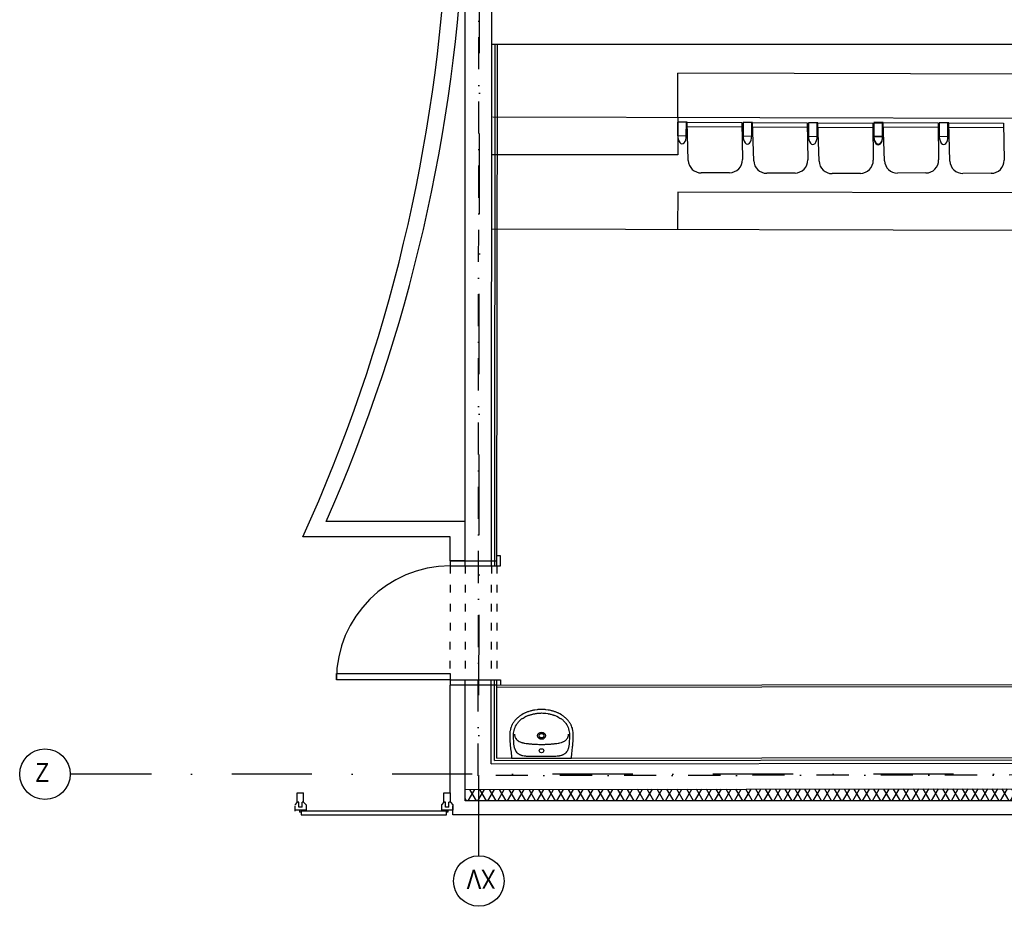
# Model space of a CAD drawing. Header units: millimetres. Extents: x -32221 to 212500, y 31663 to 93766.
# Tile 138 of 256: x 40449 to 48245, y 32617 to 39632. Entities that reach past the tile are written whole.
import ezdxf

# ---------------------------------------------------------------- set-up
doc = ezdxf.new("R2010")
doc.units = ezdxf.units.MM
doc.linetypes.add('DASHDOTX2', pattern=[50.8, 25.4, -12.7, 0, -12.7])
doc.linetypes.add('GCAD_ISO03W100', pattern=[30, 12, -18])
for name, color, linetype in [('osie', 251, 'Continuous'), ('Sciany', 251, 'Continuous'), ('Wyposazenie', 251, 'Continuous')]:
    doc.layers.add(name, color=color, linetype=linetype)
doc.styles.get("Standard").update_dxf_attribs({"font": 'ARIALN.TTF'})

msp = doc.modelspace()

# ---------------------------------------------------------------- hatches: boundary and pattern name
at = {"layer": 'Sciany', "transparency": 33554687}
h = msp.add_hatch(dxfattribs=at)
h.set_pattern_fill('DIAMONDS', color=256, scale=21.298246, angle=360, style=0)
h.set_pattern_definition([(60, (39230.966, 27083.856), (-58.56231, 33.81097), []), (120, (39230.966, 27083.856), (-58.56231, -33.81097), [])])
h.paths.add_polyline_path([(53208.137, 62063.886), (50637.866, 62066.529), (50637.76, 61964.329), (53208.031, 61961.698)])
h.paths.add_polyline_path([(45887.869, 62071.414), (44005.486, 62073.349), (44005.486, 61971.118), (45887.763, 61969.191)])
h.paths.add_polyline_path([(53823.349, 47660.849), (53823.349, 50686.357), (53718.343, 50695.537), (53721.117, 47660.719)])
h.paths.add_polyline_path([(43977.628, 33450.598), (53823.349, 33450.598), (53823.349, 36578.467), (53718.343, 36587.648), (53721.117, 33552.829), (43977.718, 33540.906)])

# ---------------------------------------------------------------- linework, layer by layer
at = {"layer": 'osie', "linetype": 'DASHDOTX2', "ltscale": 25}
for p, q in [((44084.99, 33017.037), (44108.623, 62729.481)), ((56734.202, 33662.497), (40849.397, 33662.497))]:
    msp.add_line(p, q, dxfattribs=at)
at = {"layer": 'osie'}
for centre in [(40649.397, 33662.497), (44084.99, 32817.037)]:
    msp.add_circle(centre, 200, dxfattribs=at)
at = {"layer": 'Sciany', "linetype": 'DASHDOTX2', "ltscale": 10}
for p, q in [((44080.142, 33650.499), (44100.743, 59085.193)), ((53618.756, 33662.497), (44080.142, 33650.499))]:
    msp.add_line(p, q, dxfattribs=at)
at = {"layer": 'Sciany'}
for p, q in [((43977.039, 35309.884), (43973.606, 46148.591)), ((44183.859, 35309.884), (44194.62, 46148.591)), ((44187.979, 39437.858), (53896.07, 39437.858)), ((44210.647, 35309.884), (44214.221, 39437.858)), ((44227.729, 35309.884), (44231.444, 39437.858)), ((50869.126, 38845.027), (44195.177, 38860.747)), ((45660.847, 38857.294), (45660.553, 38562.62)), ((45660.153, 38562.621), (44187.115, 38564.089)), ((50812.452, 37958.876), (44186.527, 37974.482)), ((43976.928, 35661.623), (42876.188, 35661.589)), ((43857.027, 35541.585), (42692.16, 35541.595)), ((43857.027, 35349.776), (43857.027, 35541.585)), ((43857.027, 35349.884), (43856.991, 35309.884)), ((43857.027, 35349.884), (44227.765, 35349.55)), ((43977.027, 35349.776), (43857.027, 35349.776)), ((44256.991, 35390.353), (44227.801, 35390.379)), ((44256.991, 35309.884), (44256.991, 35390.353)), ((43856.991, 35309.884), (44256.991, 35309.884)), ((42956.991, 34409.884), (42956.991, 34459.884)), ((42956.991, 34459.884), (43856.991, 34459.884)), ((43856.991, 34459.884), (43856.991, 34409.884)), ((43856.991, 34459.884), (43856.991, 34409.884)), ((43856.991, 34409.884), (42956.991, 34409.884)), ((43856.991, 34409.884), (44256.991, 34409.884)), ((43856.991, 34409.884), (43856.991, 34367.105)), ((43977.628, 33450.598), (43977.324, 34409.884)), ((44182.305, 33745.165), (44182.965, 34409.884)), ((44209.315, 33770.757), (44209.868, 34409.884)), ((44226.359, 33787.817), (44226.919, 34409.884)), ((44256.991, 34409.884), (44257.045, 34367.143)), ((43856.955, 33514.685), (43856.991, 34367.105)), ((44226.88, 34367.105), (43856.991, 34367.105)), ((44226.865, 34350.066), (53490.059, 34361.843)), ((44226.88, 34367.105), (53473, 34378.86)), ((44182.305, 33770.723), (44182.331, 33770.723)), ((44182.305, 33745.165), (53516.395, 33757.032)), ((44209.315, 33770.757), (53490.795, 33782.558)), ((44226.359, 33787.817), (53473.738, 33799.575)), ((43977.718, 33540.906), (53721.117, 33552.829)), ((42646.414, 33514.656), (42697.53, 33514.686)), ((42646.458, 33439.993), (42646.414, 33514.656)), ((42697.574, 33440.023), (42697.53, 33514.686)), ((43808.331, 33514.656), (43859.447, 33514.686)), ((43808.375, 33439.993), (43808.331, 33514.656)), ((43859.49, 33440.023), (43859.447, 33514.686)), ((53823.349, 33450.598), (43977.628, 33450.598)), ((42646.458, 33439.993), (42627.568, 33419.922)), ((42627.568, 33410.693), (42627.593, 33369.108)), ((42716.512, 33378.389), (42627.593, 33378.337)), ((42659.237, 33440), (42646.458, 33439.993)), ((42659.259, 33402.668), (42659.237, 33440)), ((42684.817, 33402.683), (42659.259, 33402.668)), ((42666.089, 33378.359), (42666.099, 33361.321)), ((42678.016, 33378.366), (42678.026, 33361.328)), ((42678.021, 33369.847), (42678.021, 33339.847)), ((43828.01, 33369.84), (42678.021, 33369.165)), ((42697.574, 33440.023), (42684.795, 33440.015)), ((42684.817, 33402.683), (42684.795, 33440.015)), ((42697.574, 33440.023), (42716.487, 33419.974)), ((42716.487, 33419.974), (42716.512, 33378.389)), ((43808.375, 33439.993), (43789.485, 33419.922)), ((43789.485, 33419.922), (43789.509, 33378.337)), ((43878.428, 33378.389), (43789.509, 33378.337)), ((43821.154, 33440), (43808.375, 33439.993)), ((43821.176, 33402.668), (43821.154, 33440)), ((43846.733, 33402.683), (43821.176, 33402.668)), ((43828.005, 33378.359), (43828.015, 33361.321)), ((43828.028, 33339.847), (43828.01, 33369.84)), ((43839.932, 33378.366), (43839.942, 33361.328)), ((43859.49, 33440.023), (43846.712, 33440.015)), ((43846.733, 33402.683), (43846.712, 33440.015)), ((43859.49, 33440.023), (43878.404, 33419.974)), ((43878.404, 33419.974), (43878.428, 33378.389)), ((43878.428, 33339.847), (43878.499, 33410.976)), ((42678.026, 33361.328), (42666.099, 33361.321)), ((42678.021, 33339.847), (43828.028, 33339.847)), ((43839.942, 33361.328), (43828.015, 33361.321)), ((53934.1, 33339.847), (43878.428, 33339.847))]:
    msp.add_line(p, q, dxfattribs=at)
at = {"layer": 'Sciany', "linetype": 'GCAD_ISO03W100', "ltscale": 5}
for p, q in [((43856.991, 35309.884), (43856.181, 34409.884)), ((43977.039, 35309.805), (43976.229, 34409.805)), ((44183.859, 35309.884), (44183.049, 34409.884)), ((44227.729, 35309.884), (44226.919, 34409.884))]:
    msp.add_line(p, q, dxfattribs=at)
at = {"layer": 'Sciany'}
for centre, radius, start, end in [((30982.06, 40861.935), 12862.055, 335.5659112, 19.1720906), ((31073.168, 40877.551), 12904.168, 336.1585224, 19.2684686), ((43856.991, 34409.884), 900, 90, 180)]:
    msp.add_arc(centre, radius, start, end, dxfattribs=at)
at = {"layer": 'Wyposazenie'}
for p, q in [((45660.847, 38857.294), (45661.675, 39208.898)), ((50863.417, 39196.646), (45661.675, 39208.898)), ((45658.756, 38821.969), (45658.602, 38713.261)), ((45733.585, 38821.591), (45658.756, 38821.969)), ((45727.388, 38715.484), (45727.924, 38821.62)), ((45733.585, 38821.591), (46167.602, 38819.399)), ((45743.372, 38518.711), (45733.585, 38821.591)), ((45734.865, 38787.169), (46168.12, 38784.039)), ((46167.602, 38819.399), (46171.906, 38525.58)), ((46176.667, 38819.353), (46176.513, 38710.645)), ((46176.667, 38819.353), (46176.513, 38710.645)), ((46245.835, 38819.004), (46176.667, 38819.353)), ((46251.496, 38818.975), (46176.667, 38819.353)), ((46245.299, 38712.868), (46245.835, 38819.004)), ((46245.299, 38712.868), (46245.835, 38819.004)), ((46251.496, 38818.975), (46685.513, 38816.784)), ((46261.283, 38516.096), (46251.496, 38818.975)), ((46252.776, 38784.553), (46686.031, 38781.423)), ((46685.513, 38816.784), (46689.817, 38522.965)), ((46694.578, 38816.738), (46694.424, 38708.03)), ((46694.578, 38816.738), (46694.424, 38708.03)), ((46763.746, 38816.388), (46694.578, 38816.738)), ((46769.407, 38816.36), (46694.578, 38816.738)), ((46763.21, 38710.253), (46763.746, 38816.388)), ((46763.21, 38710.253), (46763.746, 38816.388)), ((46769.407, 38816.36), (47203.423, 38814.168)), ((46779.194, 38513.48), (46769.407, 38816.36)), ((46770.686, 38781.938), (47203.941, 38778.808)), ((47203.423, 38814.168), (47207.728, 38520.349)), ((47212.489, 38814.122), (47212.335, 38705.414)), ((47212.497, 38819.762), (47212.343, 38711.054)), ((47281.656, 38813.773), (47212.489, 38814.122)), ((47287.326, 38819.384), (47212.497, 38819.762)), ((47281.12, 38707.637), (47281.656, 38813.773)), ((47281.128, 38713.277), (47281.664, 38819.413)), ((47287.326, 38819.384), (47721.342, 38817.192)), ((47297.113, 38516.505), (47287.326, 38819.384)), ((47288.605, 38784.962), (47721.86, 38781.832)), ((47721.342, 38817.192), (47725.647, 38523.374)), ((47730.408, 38817.146), (47730.254, 38708.439)), ((47730.408, 38817.146), (47730.254, 38708.439)), ((47799.575, 38816.797), (47730.408, 38817.146)), ((47805.237, 38816.769), (47730.408, 38817.146)), ((47799.039, 38710.661), (47799.575, 38816.797)), ((47799.039, 38710.661), (47799.575, 38816.797)), ((47805.237, 38816.769), (48239.253, 38814.577)), ((47815.024, 38513.889), (47805.237, 38816.769)), ((47806.516, 38782.346), (48239.771, 38779.216)), ((48239.253, 38814.577), (48243.557, 38520.758)), ((45658.602, 38713.261), (45727.388, 38715.484)), ((46176.513, 38710.645), (46245.299, 38712.868)), ((46176.513, 38710.645), (46245.299, 38712.868)), ((46694.424, 38708.03), (46763.21, 38710.253)), ((46694.424, 38708.03), (46763.21, 38710.253)), ((47212.335, 38705.414), (47281.12, 38707.637)), ((47212.343, 38711.054), (47281.128, 38713.277)), ((47730.254, 38708.439), (47799.039, 38710.661)), ((47730.254, 38708.439), (47799.039, 38710.661)), ((46070.629, 38421.856), (45846.495, 38419.786)), ((46588.54, 38419.24), (46364.405, 38417.171)), ((47106.451, 38416.625), (46882.316, 38414.555)), ((47624.37, 38419.649), (47400.235, 38417.579)), ((48142.281, 38417.033), (47918.146, 38414.964)), ((45659.461, 38268.885), (45658.76, 37971.014)), ((50806.166, 38256.762), (45659.461, 38268.885))]:
    msp.add_line(p, q, dxfattribs=at)
for points in [[(44831.061, 33934.94), (44831.061, 33935.407), (44831.315, 33940.077), (44831.569, 33944.514), (44831.823, 33949.185), (44831.823, 33953.622), (44832.077, 33958.293), (44832.077, 33979.777), (44831.823, 33983.747), (44831.569, 33987.951), (44831.315, 33994.022), (44829.791, 34005.232), (44829.029, 34010.603), (44827.76, 34015.974), (44826.744, 34020.878), (44825.474, 34025.782), (44822.427, 34035.123), (44818.872, 34043.997), (44817.092, 34048.201), (44815.063, 34052.171), (44812.778, 34056.141), (44810.746, 34060.111), (44808.207, 34063.847), (44805.921, 34067.817), (44803.382, 34071.553), (44800.843, 34075.056), (44798.047, 34078.793), (44795.256, 34082.296), (44792.463, 34086.032), (44789.67, 34089.535), (44786.622, 34093.271), (44782.813, 34097.241), (44771.639, 34107.517), (44767.069, 34110.786), (44763.004, 34114.289), (44758.943, 34117.792), (44754.88, 34121.061), (44750.817, 34124.097), (44746.5, 34127.133), (44742.437, 34129.935), (44738.12, 34132.738), (44725.169, 34140.444), (44720.598, 34142.546), (44716.282, 34144.881), (44711.711, 34146.983), (44707.394, 34148.851), (44702.061, 34150.953), (44696.982, 34152.821), (44691.65, 34154.689), (44686.571, 34156.557), (44681.492, 34158.192), (44676.16, 34159.827), (44671.081, 34161.462), (44666.002, 34162.863), (44660.67, 34164.03), (44655.591, 34165.431), (44645.434, 34167.767), (44640.101, 34168.701), (44635.022, 34169.635), (44614.708, 34172.437), (44609.629, 34172.904), (44604.55, 34173.138), (44599.471, 34173.605), (44594.647, 34173.838), (44567.729, 34173.838), (44562.651, 34173.605), (44557.572, 34173.138), (44552.493, 34172.904), (44547.415, 34172.437), (44527.1, 34169.635), (44516.942, 34167.767), (44511.61, 34166.599), (44506.531, 34165.431), (44501.452, 34164.03), (44496.374, 34162.863), (44491.041, 34161.462), (44480.884, 34158.192), (44475.551, 34156.557), (44470.472, 34154.689), (44465.14, 34152.821), (44460.061, 34150.953), (44454.982, 34148.851), (44450.411, 34146.983), (44445.841, 34144.881), (44441.524, 34142.546), (44436.953, 34140.444), (44424.002, 34132.738), (44419.939, 34129.935), (44415.622, 34127.133), (44411.559, 34124.097), (44407.243, 34121.061), (44403.18, 34117.792), (44395.054, 34110.786), (44390.483, 34107.517), (44379.31, 34097.241), (44375.501, 34093.271), (44372.707, 34089.535), (44369.66, 34086.032), (44366.867, 34082.296), (44364.074, 34078.793), (44361.534, 34075.056), (44358.741, 34071.553), (44356.202, 34067.817), (44353.916, 34063.847), (44351.631, 34060.111), (44349.345, 34056.141), (44345.282, 34048.201), (44343.251, 34043.997), (44339.696, 34035.123), (44338.172, 34030.453), (44336.902, 34025.782), (44335.379, 34020.878), (44334.363, 34015.974), (44332.332, 34005.232), (44331.57, 33999.627), (44331.062, 33994.022), (44330.554, 33987.951), (44330.3, 33983.747), (44330.046, 33979.777), (44330.046, 33958.293), (44330.3, 33953.622), (44330.554, 33949.185), (44330.554, 33944.514), (44330.808, 33940.077), (44331.062, 33935.407), (44331.062, 33934.94), (44331.316, 33931.904), (44331.316, 33927.467), (44331.57, 33923.03), (44332.84, 33899.677), (44333.347, 33894.773), (44333.601, 33890.102), (44335.633, 33870.486), (44335.887, 33865.582), (44336.395, 33860.678), (44337.156, 33855.774), (44339.696, 33831.254), (44340.457, 33826.349), (44342.489, 33806.733), (44342.997, 33802.063), (44343.505, 33797.158), (44344.267, 33792.488), (44344.521, 33787.817), (44817.602, 33787.817), (44818.11, 33792.488), (44818.616, 33797.158), (44819.126, 33802.063), (44819.634, 33806.733), (44820.139, 33811.637), (44820.65, 33816.541), (44821.157, 33821.445), (44821.919, 33826.349), (44823.951, 33845.966), (44824.713, 33850.87), (44827.252, 33875.39), (44827.506, 33880.294), (44828.522, 33890.102), (44828.776, 33894.773), (44829.283, 33899.677), (44829.791, 33909.018), (44830.299, 33913.689), (44830.553, 33918.359), (44830.553, 33923.03), (44831.061, 33931.904)], [(44581.188, 34146.516), (44590.838, 34146.049), (44595.916, 34145.815), (44610.391, 34144.414), (44615.469, 34143.947), (44629.944, 34141.845), (44634.768, 34140.911), (44639.593, 34140.211), (44644.418, 34139.276), (44648.989, 34138.109), (44653.814, 34136.941), (44662.955, 34134.606), (44667.78, 34133.205), (44672.351, 34132.037), (44676.668, 34130.402), (44681.239, 34129.001), (44685.809, 34127.366), (44690.126, 34125.732), (44703.077, 34120.127), (44715.266, 34113.822), (44719.329, 34111.487), (44726.947, 34106.816), (44731.01, 34104.247), (44735.073, 34102.146), (44738.882, 34099.81), (44741.929, 34097.708), (44745.23, 34094.906), (44748.785, 34091.87), (44752.086, 34088.834), (44755.134, 34085.799), (44758.435, 34082.529), (44761.228, 34079.26), (44764.275, 34075.757), (44769.862, 34068.751), (44773.671, 34063.146), (44780.273, 34053.105), (44786.114, 34042.596), (44791.193, 34031.62), (44795.256, 34020.411), (44798.303, 34008.968), (44800.843, 33997.292), (44802.112, 33985.615), (44802.618, 33973.705), (44802.618, 33947.55), (44801.351, 33921.395), (44799.065, 33895.24), (44798.557, 33890.336), (44797.795, 33885.432), (44797.034, 33880.761), (44796.018, 33876.091), (44795.002, 33871.654), (44792.463, 33863.247), (44790.939, 33859.277), (44789.416, 33855.54), (44787.638, 33851.804), (44785.607, 33848.067), (44783.572, 33844.798), (44781.543, 33841.295), (44779.257, 33838.259), (44774.179, 33832.188), (44771.639, 33829.619), (44768.592, 33826.816), (44765.799, 33824.481), (44762.752, 33822.146), (44759.451, 33819.811), (44756.149, 33817.942), (44752.594, 33815.841), (44749.039, 33814.206), (44745.23, 33812.571), (44741.167, 33810.937), (44737.358, 33809.535), (44728.724, 33807.2), (44724.407, 33806.266), (44719.837, 33805.332), (44715.012, 33804.631), (44710.187, 33804.164), (44705.108, 33803.697), (44694.951, 33803.23), (44467.425, 33803.23), (44462.093, 33803.464), (44457.014, 33803.697), (44451.935, 33804.164), (44447.11, 33804.631), (44442.54, 33805.332), (44433.398, 33807.2), (44429.081, 33808.368), (44425.018, 33809.535), (44420.955, 33810.937), (44416.892, 33812.571), (44413.337, 33814.206), (44409.528, 33815.841), (44406.227, 33817.942), (44402.672, 33819.811), (44399.624, 33822.146), (44396.323, 33824.481), (44393.53, 33826.816), (44390.737, 33829.619), (44387.943, 33832.188), (44382.865, 33838.259), (44380.579, 33841.295), (44378.548, 33844.798), (44376.516, 33848.067), (44371.184, 33859.277), (44369.66, 33863.247), (44367.121, 33871.654), (44366.105, 33876.091), (44365.089, 33880.761), (44364.327, 33885.432), (44363.566, 33890.336), (44363.058, 33895.24), (44360.772, 33921.395), (44359.503, 33947.55), (44359.503, 33973.705), (44360.011, 33985.615), (44361.534, 33997.292), (44363.82, 34008.968), (44367.121, 34020.411), (44371.184, 34031.62), (44376.009, 34042.596), (44381.849, 34053.105), (44388.451, 34063.146), (44389.721, 34065.015), (44392.514, 34068.751), (44395.054, 34072.254), (44397.847, 34075.757), (44400.894, 34079.26), (44406.989, 34085.799), (44416.892, 34094.906), (44420.193, 34097.708), (44423.494, 34099.81), (44427.303, 34102.146), (44431.112, 34104.247), (44435.175, 34106.816), (44442.793, 34111.487), (44446.856, 34113.822), (44454.982, 34118.025), (44459.299, 34120.127), (44463.362, 34121.995), (44471.996, 34125.732), (44476.567, 34127.366), (44480.884, 34129.001), (44485.455, 34130.402), (44490.025, 34132.037), (44494.596, 34133.205), (44499.167, 34134.606), (44503.738, 34135.773), (44508.563, 34136.941), (44513.133, 34138.109), (44517.958, 34139.276), (44522.783, 34140.211), (44527.354, 34140.911), (44532.179, 34141.845), (44541.828, 34143.246), (44546.907, 34143.947), (44561.381, 34145.348), (44566.46, 34145.815), (44576.109, 34146.282)], [(44600.233, 33966.933), (44600.233, 33964.364), (44599.979, 33964.131), (44599.979, 33962.963), (44599.725, 33962.963), (44599.725, 33962.262), (44599.471, 33962.029), (44599.471, 33961.562), (44599.217, 33961.328), (44599.217, 33960.628), (44598.964, 33960.628), (44598.964, 33960.161), (44598.71, 33959.927), (44598.71, 33959.694), (44598.456, 33959.46), (44598.456, 33958.993), (44598.202, 33958.993), (44598.202, 33958.76), (44597.948, 33958.526), (44597.948, 33958.293), (44597.694, 33958.059), (44597.694, 33957.825), (44597.186, 33957.358), (44597.186, 33957.125), (44596.678, 33956.658), (44596.678, 33956.424), (44596.424, 33956.424), (44596.424, 33956.191), (44595.916, 33955.724), (44595.916, 33955.49), (44595.662, 33955.49), (44595.662, 33955.257), (44595.408, 33955.023), (44595.155, 33955.023), (44595.155, 33954.79), (44594.647, 33954.323), (44594.393, 33954.323), (44594.393, 33954.089), (44593.885, 33953.622), (44593.631, 33953.622), (44593.631, 33953.388), (44593.377, 33953.388), (44592.361, 33952.454), (44592.107, 33952.454), (44592.107, 33952.221), (44591.599, 33952.221), (44591.092, 33951.754), (44590.838, 33951.754), (44590.33, 33951.287), (44589.822, 33951.287), (44589.822, 33951.053), (44589.314, 33951.053), (44588.806, 33950.586), (44588.298, 33950.586), (44588.044, 33950.353), (44587.536, 33950.353), (44587.283, 33950.119), (44586.775, 33950.119), (44586.521, 33949.886), (44585.759, 33949.886), (44585.759, 33949.652), (44584.489, 33949.652), (44584.235, 33949.418), (44582.204, 33949.418), (44581.95, 33949.185), (44580.426, 33949.185), (44580.172, 33949.418), (44578.141, 33949.418), (44577.887, 33949.652), (44576.871, 33949.652), (44576.617, 33949.886), (44575.855, 33949.886), (44575.602, 33950.119), (44575.094, 33950.119), (44574.84, 33950.353), (44574.586, 33950.353), (44574.332, 33950.586), (44573.824, 33950.586), (44573.57, 33950.82), (44573.316, 33950.82), (44573.062, 33951.053), (44572.808, 33951.053), (44572.554, 33951.287), (44572.3, 33951.287), (44572.046, 33951.52), (44571.792, 33951.52), (44571.538, 33951.754), (44571.285, 33951.754), (44571.285, 33951.987), (44571.031, 33951.987), (44570.777, 33952.221), (44570.523, 33952.221), (44570.523, 33952.454), (44570.269, 33952.454), (44569.761, 33952.921), (44569.507, 33952.921), (44569.507, 33953.155), (44569.253, 33953.155), (44568.745, 33953.622), (44568.491, 33953.622), (44568.491, 33953.855), (44568.237, 33954.089), (44567.983, 33954.089), (44567.983, 33954.323), (44567.729, 33954.323), (44567.475, 33954.556), (44567.475, 33954.79), (44567.222, 33954.79), (44567.222, 33955.023), (44566.714, 33955.49), (44566.46, 33955.49), (44566.46, 33955.724), (44565.952, 33956.191), (44565.952, 33956.424), (44565.444, 33956.891), (44565.444, 33957.125), (44565.19, 33957.125), (44565.19, 33957.358), (44564.936, 33957.592), (44564.936, 33957.825), (44564.682, 33958.059), (44564.682, 33958.293), (44564.174, 33958.76), (44564.174, 33959.227), (44563.92, 33959.227), (44563.92, 33959.694), (44563.666, 33959.927), (44563.666, 33960.161), (44563.413, 33960.394), (44563.413, 33960.861), (44563.159, 33961.095), (44563.159, 33961.562), (44562.905, 33961.795), (44562.905, 33962.262), (44562.651, 33962.496), (44562.651, 33963.197), (44562.397, 33963.43), (44562.397, 33964.831), (44562.143, 33965.065), (44562.143, 33968.568), (44562.397, 33968.801), (44562.397, 33969.969), (44562.651, 33970.202), (44562.651, 33971.137), (44562.905, 33971.37), (44562.905, 33971.837), (44563.159, 33972.071), (44563.159, 33972.538), (44563.413, 33972.771), (44563.413, 33973.238), (44563.666, 33973.238), (44563.666, 33973.705), (44563.92, 33973.939), (44563.92, 33974.172), (44564.174, 33974.406), (44564.174, 33974.873), (44564.682, 33975.34), (44564.682, 33975.807), (44564.936, 33975.807), (44564.936, 33976.041), (44565.444, 33976.508), (44565.444, 33976.741), (44565.952, 33977.208), (44565.952, 33977.442), (44566.206, 33977.442), (44566.206, 33977.675), (44566.714, 33978.142), (44566.714, 33978.376), (44566.968, 33978.376), (44567.222, 33978.609), (44567.222, 33978.843), (44567.475, 33978.843), (44567.475, 33979.077), (44567.729, 33979.077), (44567.983, 33979.31), (44567.983, 33979.544), (44568.237, 33979.544), (44568.237, 33979.777), (44568.491, 33979.777), (44568.745, 33980.011), (44568.745, 33980.244), (44568.999, 33980.244), (44569.507, 33980.711), (44569.761, 33980.711), (44569.761, 33980.945), (44570.015, 33980.945), (44570.523, 33981.412), (44570.777, 33981.412), (44571.285, 33981.879), (44571.792, 33981.879), (44571.792, 33982.112), (44572.046, 33982.112), (44572.3, 33982.346), (44572.554, 33982.346), (44572.554, 33982.579), (44573.062, 33982.579), (44573.316, 33982.813), (44573.57, 33982.813), (44573.824, 33983.046), (44574.332, 33983.046), (44574.332, 33983.28), (44574.84, 33983.28), (44575.094, 33983.514), (44575.602, 33983.514), (44575.855, 33983.747), (44576.617, 33983.747), (44576.871, 33983.981), (44577.887, 33983.981), (44578.141, 33984.214), (44580.172, 33984.214), (44580.426, 33984.448), (44581.95, 33984.448), (44582.204, 33984.214), (44584.235, 33984.214), (44584.489, 33983.981), (44585.505, 33983.981), (44585.759, 33983.747), (44586.521, 33983.747), (44586.521, 33983.514), (44587.283, 33983.514), (44587.536, 33983.28), (44588.044, 33983.28), (44588.298, 33983.046), (44588.806, 33983.046), (44588.806, 33982.813), (44589.314, 33982.813), (44589.822, 33982.346), (44590.33, 33982.346), (44590.838, 33981.879), (44591.092, 33981.879), (44591.092, 33981.645), (44591.599, 33981.645), (44592.107, 33981.178), (44592.361, 33981.178), (44592.361, 33980.945), (44592.615, 33980.945), (44592.869, 33980.711), (44593.123, 33980.711), (44593.123, 33980.478), (44593.377, 33980.244), (44593.631, 33980.244), (44593.631, 33980.011), (44593.885, 33980.011), (44593.885, 33979.777), (44594.139, 33979.777), (44594.393, 33979.544), (44594.393, 33979.31), (44594.647, 33979.31), (44595.155, 33978.843), (44595.155, 33978.609), (44595.408, 33978.609), (44595.662, 33978.376), (44595.662, 33978.142), (44595.916, 33978.142), (44595.916, 33977.909), (44596.17, 33977.909), (44596.17, 33977.675), (44596.424, 33977.442), (44596.424, 33977.208), (44596.678, 33977.208), (44596.678, 33976.975), (44597.186, 33976.508), (44597.186, 33976.274), (44597.44, 33976.274), (44597.44, 33976.041), (44597.694, 33975.807), (44597.694, 33975.574), (44597.948, 33975.34), (44597.948, 33975.107), (44598.202, 33974.873), (44598.202, 33974.639), (44598.456, 33974.406), (44598.456, 33974.172), (44598.71, 33973.939), (44598.71, 33973.705), (44598.964, 33973.472), (44598.964, 33973.005), (44599.217, 33973.005), (44599.217, 33972.304), (44599.471, 33972.071), (44599.471, 33971.604), (44599.725, 33971.37), (44599.725, 33970.67), (44599.979, 33970.436), (44599.979, 33969.502), (44600.233, 33969.268)]]:
    msp.add_lwpolyline(points, close=True, dxfattribs=at)
msp.add_lwpolyline([(44367.121, 33980.244), (44367.375, 33975.574), (44367.883, 33971.137), (44368.644, 33966.7), (44369.406, 33962.496), (44370.676, 33958.526), (44372.199, 33954.556), (44373.977, 33950.82), (44375.755, 33947.317), (44378.04, 33944.047), (44383.119, 33937.509), (44385.912, 33934.706), (44389.213, 33931.67), (44392.514, 33929.102), (44396.069, 33926.533), (44403.687, 33921.862), (44412.321, 33917.659), (44416.892, 33915.79), (44421.717, 33913.922), (44426.796, 33912.288), (44431.874, 33910.886), (44437.207, 33909.485), (44442.793, 33908.084), (44448.634, 33906.916), (44459.299, 33905.515), (44464.632, 33905.048), (44469.965, 33904.348), (44475.297, 33903.881), (44480.63, 33903.18), (44501.96, 33901.312), (44507.039, 33900.845), (44512.372, 33900.611), (44517.704, 33900.144), (44522.783, 33899.911), (44528.116, 33899.677), (44533.194, 33899.21), (44538.527, 33898.977), (44543.606, 33898.743), (44548.938, 33898.743), (44559.096, 33898.276), (44569.507, 33898.276), (44574.586, 33898.042), (44587.536, 33898.042), (44592.615, 33898.276), (44603.027, 33898.276), (44608.105, 33898.509), (44613.438, 33898.743), (44618.517, 33898.743), (44623.595, 33898.977), (44628.928, 33899.21), (44634.007, 33899.677), (44644.672, 33900.144), (44649.751, 33900.611), (44655.083, 33900.845), (44660.416, 33901.312), (44665.495, 33901.779), (44681.492, 33903.18), (44686.825, 33903.881), (44692.158, 33904.348), (44697.49, 33905.048), (44702.823, 33905.515), (44713.488, 33906.916), (44719.329, 33908.084), (44724.915, 33909.485), (44735.581, 33912.288), (44740.405, 33913.922), (44745.23, 33915.79), (44749.801, 33917.659), (44754.372, 33919.76), (44758.435, 33921.862), (44762.498, 33924.197), (44766.307, 33926.533), (44769.862, 33929.102), (44773.163, 33931.67), (44776.21, 33934.706), (44779.001, 33937.509), (44781.797, 33940.778), (44784.082, 33944.047), (44786.368, 33947.317), (44788.4, 33950.82), (44789.923, 33954.556), (44791.447, 33958.526), (44792.717, 33962.496), (44793.732, 33966.7), (44794.494, 33971.137), (44794.748, 33975.574), (44795.002, 33980.244)], dxfattribs=at)
for centre, start, end in [((45845.551, 38522.013), 181.8508464, 270.5290542), ((46069.685, 38524.083), 270.5290542, 0.8392756), ((46363.462, 38519.398), 181.8508464, 270.5290542), ((46587.596, 38521.467), 270.5290542, 0.8392756), ((46881.372, 38516.782), 181.8508464, 270.5290542), ((47105.507, 38518.852), 270.5290542, 0.8392756), ((47399.291, 38519.806), 181.8508464, 270.5290542), ((47623.426, 38521.876), 270.5290542, 0.8392756), ((47917.202, 38517.191), 181.8508464, 270.5290542), ((48141.337, 38519.261), 270.5290542, 0.8392756)]:
    msp.add_arc(centre, 102.232, start, end, dxfattribs=at)
for centre in [(45692.995, 38714.372), (46210.906, 38711.757), (46210.906, 38711.757), (46728.817, 38709.141), (46728.817, 38709.141), (47246.728, 38706.526), (47246.736, 38712.166), (47764.646, 38709.55), (47764.646, 38709.55)]:
    msp.add_ellipse(centre, major_axis=(-2.082, 64.439), ratio=0.53373009, start_param=1.44454642, end_param=4.71238898, dxfattribs=at)
at = {"layer": 'Wyposazenie', "lineweight": 25}
for centre, major_axis, ratio in [((44581.188, 33966.816), (30.98, 0), 0.923403), ((44581.188, 33847.951), (17.522, 0), 0.912968)]:
    msp.add_ellipse(centre, major_axis=major_axis, ratio=ratio, start_param=0, end_param=6.283185, dxfattribs=at)

# ---------------------------------------------------------------- texts
at = {"layer": 'osie'}
msp.add_text('Z', height=151.314, dxfattribs=at).set_placement((40575.952, 33600.407))
msp.add_text('XV', height=151.3145, rotation=180.6502733, dxfattribs=at).set_placement((44218.04, 32907.777))

doc.saveas('drawing.dxf')
